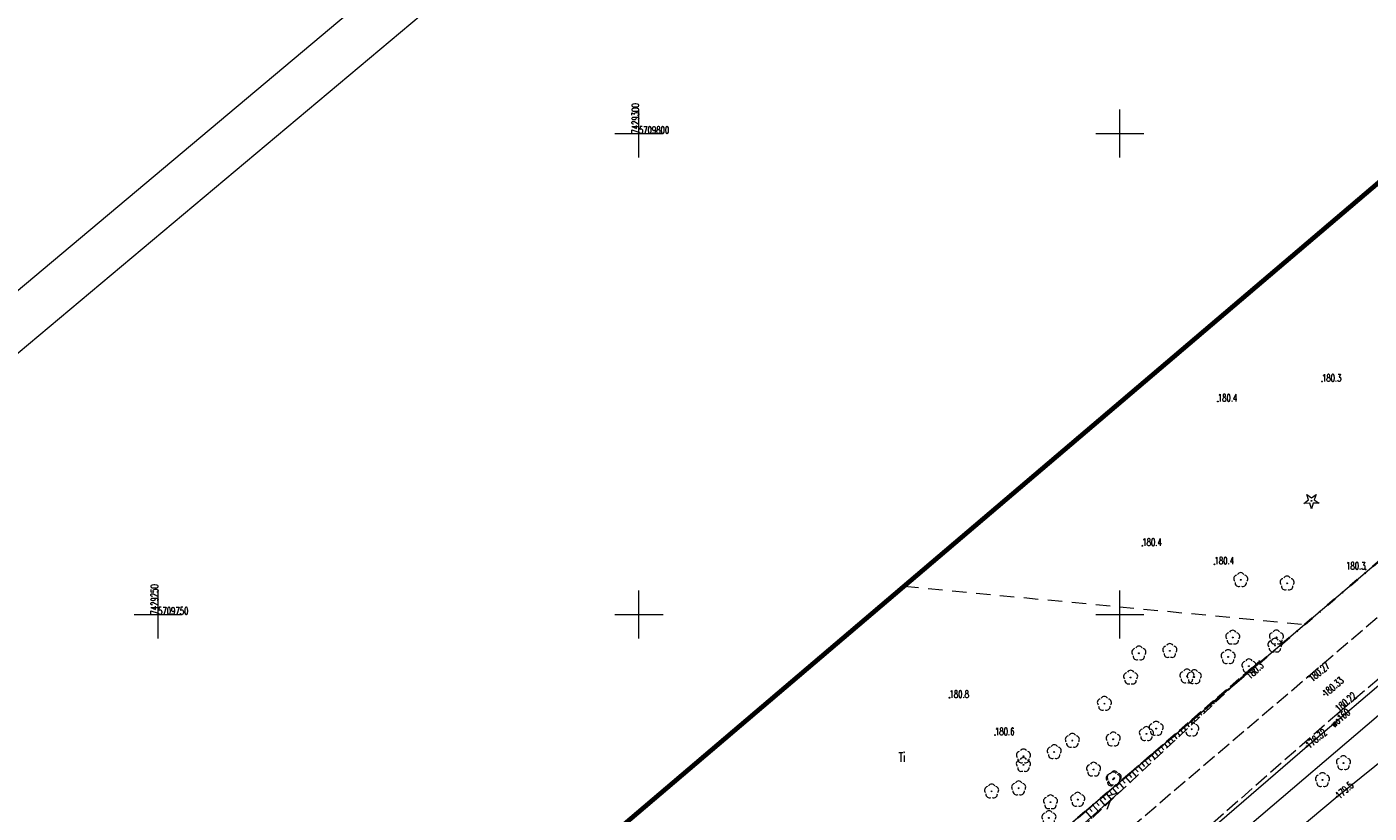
# Model space of a CAD drawing. Header units: metres. Extents: x 7429064 to 7429988, y 5709479 to 5710302.
# Tile 10 of 37: x 7429236 to 7429376, y 5709729 to 5709811. Entities that reach past the tile are written whole.
import ezdxf
from ezdxf.enums import TextEntityAlignment as Align

# ---------------------------------------------------------------- set-up
doc = ezdxf.new("R2010")
doc.units = ezdxf.units.M
doc.header["$MEASUREMENT"] = 0
for name, pattern in [('1', [0]), ('12', [3, 1, -1, 0, -1]), ('3_1', [0]), ('3_BUBZ02', [1.75, 1.25, -0.5]), ('3_BUBZ02G', [1.75, 1.25, -0.5]), ('3_KTJZ01', [2, 1.5, -0.5]), ('4', [2.5, 1.5, -1]), ('4_1', [0]), ('4_BUBZ02', [1.75, 1.25, -0.5]), ('4_BUBZ02G', [1.75, 1.25, -0.5]), ('7_1', [0]), ('7_SUPT_01', [0]), ('7_SUPW_01', [0])]:
    doc.linetypes.add(name, pattern=pattern)
doc.layers.get('0').update_dxf_attribs({"color": 250, "linetype": 'CONTINUOUS', "lineweight": 100})
for name, color, linetype, lineweight in [('arkusz', 250, 'CONTINUOUS', 18), ('BUBZ_L_1', 7, '3_BUBZ02', 18), ('BUBZ_L_1_a', 7, '4_BUBZ02', 18), ('DZIALKA_L_0', 96, '1', 18), ('GMINA_L_0', 7, '12', 35), ('KRZYZE_L_0', 7, '1', 18), ('KRZYZE_T_0', 7, 'CONTINUOUS', 18), ('KTJZ_L_0', 7, '3_KTJZ01', 18), ('OBOP_T_0_a', 96, 'CONTINUOUS', 18), ('OBOP_T_1', 96, 'CONTINUOUS', 18), ('OBOP_T_1_a', 96, 'CONTINUOUS', 18), ('RTPW_T_0_a', 7, 'CONTINUOUS', 15), ('RTPW_T_1', 7, 'CONTINUOUS', 15), ('SUPT_L_0', 30, '7_SUPT_01', 18), ('SUPW_E_T_0', 5, 'CONTINUOUS', 15), ('SUPW_L_0', 5, '7_SUPW_01', 18), ('SUTT_T_0', 30, 'CONTINUOUS', 18), ('SUTW_T_0', 5, 'CONTINUOUS', 18), ('UZYTKI_L_0', 96, '4', 18), ('UZYTKI_T_0', 96, 'CONTINUOUS', 18), ('zakres', 2, 'CONTINUOUS', 70)]:
    doc.layers.add(name, color=color, linetype=linetype, lineweight=lineweight)
doc.styles.get("Standard").update_dxf_attribs({"font": 'Simplex.SHX', "width": 0.75})

# ---------------------------------------------------------------- blocks, each defined once
blk = doc.blocks.new('3_OBOP02_01')
at = {"linetype": 'Continuous'}
blk.add_circle((0, 0), 0.045, dxfattribs=at)
for centre, start, end in [((-0.36, 0.12), 102.1445, 221.86), ((0, 0.38), 30.1401, 149.8599), ((0.36, 0.12), 318.14, 77.8555), ((-0.22, -0.3), 174.1482, 293.8542), ((0.22, -0.3), 246.1458, 5.8518)]:
    blk.add_arc(centre, 0.375, start, end, dxfattribs=at)
blk = doc.blocks.new('3_RTPW02')
at = {"linetype": 'Continuous'}
blk.add_circle((0, 0), 0.045, dxfattribs=at)
blk = doc.blocks.new('4_OBOP02_01')
at = {"linetype": 'Continuous'}
blk.add_circle((0, 0), 0.045, dxfattribs=at)
for centre, start, end in [((-0.36, 0.12), 102.1445, 221.86), ((0, 0.38), 30.1401, 149.8599), ((0.36, 0.12), 318.14, 77.8555), ((-0.22, -0.3), 174.1482, 293.8542), ((0.22, -0.3), 246.1458, 5.8518)]:
    blk.add_arc(centre, 0.375, start, end, dxfattribs=at)
blk = doc.blocks.new('4_OBOP01_01')
at = {"linetype": 'Continuous'}
for p, q in [((-0.78225, -0.26495), (-0.3012, 0.09375)), ((-0.3012, 0.09375), (-0.4937, 0.6621)), ((-0.4937, 0.6621), (-0.0039, 0.31545)), ((-0.0039, 0.31545), (0.4771, 0.67415)), ((0.4771, 0.67415), (0.2988, 0.1012)), ((0.2988, 0.1012), (0.7886, -0.24545)), ((-0.18225, -0.2575), (-0.78225, -0.26495)), ((0.01025, -0.82585), (-0.18225, -0.2575)), ((0.1886, -0.2529), (0.01025, -0.82585)), ((0.7886, -0.24545), (0.1886, -0.2529))]:
    blk.add_line(p, q, dxfattribs=at)
blk.add_circle((0, 0), 0.045, dxfattribs=at)
blk = doc.blocks.new('4_RTPW01')
at = {"linetype": 'Continuous'}
blk.add_circle((0, 0), 0.045, dxfattribs=at)
blk = doc.blocks.new('7_SUPS01_07')
at = {"linetype": 'Continuous'}
blk.add_circle((0, 0), 0.0625, dxfattribs=at)
blk = doc.blocks.new('7_SUPS01_08')
at = {"linetype": 'Continuous'}
blk.add_circle((0, 0), 0.0625, dxfattribs=at)

msp = doc.modelspace()

# ---------------------------------------------------------------- linework, layer by layer
at = {"layer": 'arkusz', "linetype": 'Continuous'}
for p, q in [((7429064.33, 5709640.14), (7429853.36, 5710302.21)), ((7429071.38, 5709639.53), (7429852.74, 5710295.17))]:
    msp.add_line(p, q, dxfattribs=at)
at = {"layer": 'BUBZ_L_1', "linetype": '3_BUBZ02'}
msp.add_line((7429362.15, 5709742.94), (7429344.41, 5709726.3), dxfattribs=at)
at = {"layer": 'BUBZ_L_1', "linetype": '3_BUBZ02G'}
for p, q in [((7429348.21, 5709731.08), (7429362.15, 5709742.94)), ((7429343.65, 5709727.14), (7429348.21, 5709731.08))]:
    msp.add_line(p, q, dxfattribs=at)
at = {"layer": 'BUBZ_L_1', "linetype": '3_1'}
for p, q in [((7429361.72, 5709742.57), (7429361.74, 5709742.55)), ((7429362.06, 5709742.86), (7429362.06, 5709742.86)), ((7429360.04, 5709741.14), (7429360.12, 5709741.04)), ((7429360.37, 5709741.43), (7429360.45, 5709741.34)), ((7429360.71, 5709741.71), (7429360.77, 5709741.64)), ((7429361.05, 5709742), (7429361.09, 5709741.95)), ((7429361.39, 5709742.29), (7429361.42, 5709742.25)), ((7429358.35, 5709739.7), (7429358.51, 5709739.52)), ((7429358.69, 5709739.99), (7429358.83, 5709739.82)), ((7429359.02, 5709740.28), (7429359.15, 5709740.13)), ((7429359.36, 5709740.56), (7429359.48, 5709740.43)), ((7429359.7, 5709740.85), (7429359.8, 5709740.73)), ((7429356.66, 5709738.27), (7429356.89, 5709738)), ((7429357, 5709738.56), (7429357.21, 5709738.31)), ((7429357.34, 5709738.84), (7429357.54, 5709738.61)), ((7429357.67, 5709739.13), (7429357.86, 5709738.91)), ((7429358.01, 5709739.42), (7429358.18, 5709739.22)), ((7429355.31, 5709737.12), (7429355.59, 5709736.79)), ((7429355.65, 5709737.41), (7429355.92, 5709737.09)), ((7429355.99, 5709737.69), (7429356.24, 5709737.4)), ((7429356.32, 5709737.98), (7429356.56, 5709737.7)), ((7429353.63, 5709735.68), (7429353.91, 5709735.35)), ((7429353.96, 5709735.97), (7429354.3, 5709735.58)), ((7429354.3, 5709736.26), (7429354.59, 5709735.92)), ((7429354.64, 5709736.55), (7429354.95, 5709736.18)), ((7429354.98, 5709736.83), (7429355.26, 5709736.5)), ((7429351.94, 5709734.25), (7429352.36, 5709733.76)), ((7429352.28, 5709734.54), (7429352.56, 5709734.2)), ((7429352.61, 5709734.82), (7429353.01, 5709734.36)), ((7429352.95, 5709735.11), (7429353.24, 5709734.77)), ((7429353.29, 5709735.4), (7429353.65, 5709734.97)), ((7429350.25, 5709732.81), (7429350.54, 5709732.48)), ((7429350.59, 5709733.1), (7429351.07, 5709732.54)), ((7429350.93, 5709733.39), (7429351.21, 5709733.05)), ((7429351.26, 5709733.68), (7429351.71, 5709733.15)), ((7429351.6, 5709733.96), (7429351.89, 5709733.63)), ((7429348.57, 5709731.38), (7429349.12, 5709730.72)), ((7429348.9, 5709731.67), (7429349.19, 5709731.33)), ((7429349.24, 5709731.95), (7429349.77, 5709731.33)), ((7429349.58, 5709732.24), (7429349.86, 5709731.9)), ((7429349.91, 5709732.53), (7429350.42, 5709731.93)), ((7429346.82, 5709729.87), (7429347.13, 5709729.51)), ((7429347.18, 5709730.19), (7429347.8, 5709729.48)), ((7429347.54, 5709730.5), (7429347.84, 5709730.15)), ((7429347.89, 5709730.8), (7429348.48, 5709730.11)), ((7429348.23, 5709731.09), (7429348.51, 5709730.75)), ((7429346.44, 5709729.55), (7429347.09, 5709728.81))]:
    msp.add_line(p, q, dxfattribs=at)
at = {"layer": 'BUBZ_L_1_a', "linetype": '4_BUBZ02G'}
msp.add_line((7429348.21, 5709731.08), (7429364.51, 5709745.15), dxfattribs=at)
at = {"layer": 'BUBZ_L_1_a', "linetype": '4_BUBZ02'}
for p in [(7429364.51, 5709745.15), (7429348.21, 5709731.08)]:
    msp.add_line(p, (7429362.15, 5709742.94), dxfattribs=at)
at = {"layer": 'BUBZ_L_1_a', "linetype": '4_1'}
for p, q in [((7429363.35, 5709744.15), (7429363.39, 5709744.1)), ((7429363.73, 5709744.47), (7429363.75, 5709744.44)), ((7429364.1, 5709744.8), (7429364.12, 5709744.78)), ((7429364.48, 5709745.13), (7429364.48, 5709745.13)), ((7429361.46, 5709742.51), (7429361.5, 5709742.46)), ((7429361.83, 5709742.84), (7429361.92, 5709742.74)), ((7429362.21, 5709743.17), (7429362.26, 5709743.12)), ((7429362.59, 5709743.49), (7429362.66, 5709743.41)), ((7429362.97, 5709743.82), (7429363.01, 5709743.77)), ((7429359.94, 5709741.21), (7429359.98, 5709741.16)), ((7429360.32, 5709741.53), (7429360.4, 5709741.44)), ((7429360.7, 5709741.86), (7429360.74, 5709741.81)), ((7429361.08, 5709742.19), (7429361.16, 5709742.09)), ((7429358.43, 5709739.9), (7429358.47, 5709739.85)), ((7429358.81, 5709740.23), (7429358.87, 5709740.15)), ((7429359.18, 5709740.55), (7429359.23, 5709740.5)), ((7429359.56, 5709740.88), (7429359.63, 5709740.8)), ((7429356.54, 5709738.26), (7429356.59, 5709738.2)), ((7429356.91, 5709738.59), (7429356.96, 5709738.54)), ((7429357.29, 5709738.92), (7429357.35, 5709738.85)), ((7429357.67, 5709739.25), (7429357.71, 5709739.19)), ((7429358.05, 5709739.57), (7429358.11, 5709739.5)), ((7429355.02, 5709736.96), (7429355.06, 5709736.91)), ((7429355.4, 5709737.28), (7429355.44, 5709737.23)), ((7429355.78, 5709737.61), (7429355.83, 5709737.56)), ((7429356.16, 5709737.94), (7429356.2, 5709737.89)), ((7429353.51, 5709735.65), (7429353.54, 5709735.61)), ((7429353.89, 5709735.98), (7429353.92, 5709735.94)), ((7429354.26, 5709736.3), (7429354.3, 5709736.26)), ((7429354.64, 5709736.63), (7429354.68, 5709736.58)), ((7429351.99, 5709734.34), (7429352.02, 5709734.32)), ((7429352.37, 5709734.67), (7429352.4, 5709734.64)), ((7429352.75, 5709735), (7429352.78, 5709734.96)), ((7429353.13, 5709735.32), (7429353.16, 5709735.29)), ((7429350.1, 5709732.71), (7429350.11, 5709732.7)), ((7429350.48, 5709733.04), (7429350.49, 5709733.02)), ((7429350.86, 5709733.36), (7429350.88, 5709733.34)), ((7429351.24, 5709733.69), (7429351.26, 5709733.67)), ((7429351.62, 5709734.02), (7429351.64, 5709733.99)), ((7429348.59, 5709731.4), (7429348.59, 5709731.4)), ((7429348.97, 5709731.73), (7429348.97, 5709731.72)), ((7429349.34, 5709732.06), (7429349.35, 5709732.05)), ((7429349.72, 5709732.38), (7429349.73, 5709732.37))]:
    msp.add_line(p, q, dxfattribs=at)
msp.add_point((7429348.21, 5709731.08), dxfattribs=at)
at = {"layer": 'DZIALKA_L_0', "linetype": '1'}
for p, q in [((7429435.86, 5709805.65), (7429307.84, 5709696.73)), ((7429408.88, 5709766.76), (7429315.02, 5709686.81))]:
    msp.add_line(p, q, dxfattribs=at)
at = {"layer": 'GMINA_L_0', "linetype": '12'}
msp.add_line((7429307.84, 5709696.73), (7429435.86, 5709805.65), dxfattribs=at)
at = {"layer": 'KRZYZE_L_0', "linetype": '1'}
for p, q in [((7429300, 5709797.5), (7429300, 5709802.5)), ((7429350, 5709797.5), (7429350, 5709802.5)), ((7429297.5, 5709800), (7429302.5, 5709800)), ((7429347.5, 5709800), (7429352.5, 5709800)), ((7429250, 5709747.5), (7429250, 5709752.5)), ((7429300, 5709747.5), (7429300, 5709752.5)), ((7429350, 5709747.5), (7429350, 5709752.5)), ((7429247.5, 5709750), (7429252.5, 5709750)), ((7429297.5, 5709750), (7429302.5, 5709750)), ((7429347.5, 5709750), (7429352.5, 5709750))]:
    msp.add_line(p, q, dxfattribs=at)
at = {"layer": 'KTJZ_L_0', "linetype": '3_KTJZ01'}
for p, q in [((7429369.53, 5709743.52), (7429392.27, 5709762.91)), ((7429395.23, 5709758.92), (7429372.8, 5709739.82)), ((7429346.53, 5709723.92), (7429369.53, 5709743.52)), ((7429372.8, 5709739.82), (7429350.04, 5709719.88))]:
    msp.add_line(p, q, dxfattribs=at)
at = {"layer": 'SUPT_L_0', "linetype": '7_SUPT_01'}
for p, q in [((7429372.6, 5709731.07), (7429404.46, 5709756.8)), ((7429346.36, 5709728.36), (7429350.09, 5709731.68)), ((7429348.75, 5709731.16), (7429349.83, 5709731.45)), ((7429332.7, 5709697.97), (7429372.6, 5709731.07)), ((7429348.67, 5709729.75), (7429349.08, 5709730.78))]:
    msp.add_line(p, q, dxfattribs=at)
at = {"layer": 'SUPW_L_0', "linetype": '7_SUPW_01'}
for p, q in [((7429369.46, 5709736.3), (7429593.18, 5709927.23)), ((7429329.75, 5709702.1), (7429369.46, 5709736.3))]:
    msp.add_line(p, q, dxfattribs=at)
at = {"layer": 'SUPW_L_0', "linetype": '7_1'}
for p, q in [((7429369.46, 5709736.3), (7429593.18, 5709927.23)), ((7429329.75, 5709702.1), (7429369.46, 5709736.3))]:
    msp.add_line(p, q, dxfattribs=at)
at = {"layer": 'UZYTKI_L_0', "linetype": '4'}
msp.add_line((7429327.58, 5709752.94), (7429369.24, 5709748.97), dxfattribs=at)
at = {"layer": 'zakres', "linetype": 'Continuous', "lineweight": 70, "flags": 128}
msp.add_lwpolyline([(7429292.23, 5709722.86), (7429640.8, 5710019.4)], dxfattribs=at)

# ---------------------------------------------------------------- block references
at = {"layer": 'OBOP_T_0_a'}
msp.add_blockref('4_OBOP01_01', (7429369.92, 5709761.82), dxfattribs=at)
at = {"layer": 'OBOP_T_1'}
for p in [(7429357.47, 5709738.07), (7429373.25, 5709734.56), (7429371.07, 5709732.8)]:
    msp.add_blockref('3_OBOP02_01', p, dxfattribs=at)
at = {"layer": 'OBOP_T_1_a'}
for p in [(7429362.57, 5709753.6), (7429367.39, 5709753.24), (7429361.74, 5709747.61), (7429366.28, 5709747.62), (7429351.98, 5709745.97), (7429355.2, 5709746.22), (7429366.13, 5709746.78), (7429361.26, 5709745.59), (7429363.42, 5709744.63), (7429351.12, 5709743.45), (7429356.98, 5709743.57), (7429357.74, 5709743.5), (7429348.39, 5709740.73), (7429352.76, 5709737.59), (7429353.78, 5709738.14), (7429345.06, 5709736.89), (7429349.31, 5709737.03), (7429339.98, 5709735.26), (7429343.18, 5709735.71), (7429339.97, 5709734.37), (7429347.27, 5709733.89), (7429339.48, 5709731.94), (7429349.31, 5709732.87), (7429349.42, 5709732.98), (7429336.67, 5709731.62), (7429345.62, 5709730.76), (7429342.79, 5709730.49), (7429342.63, 5709728.85)]:
    msp.add_blockref('4_OBOP02_01', p, dxfattribs=at)
at = {"layer": 'RTPW_T_0_a'}
for p in [(7429371.02, 5709774.22), (7429360.19, 5709772.15), (7429352.34, 5709757.15), (7429359.85, 5709755.22), (7429375.55, 5709754.68), (7429364.51, 5709745.15), (7429332.29, 5709741.35), (7429337.02, 5709737.47)]:
    msp.add_blockref('4_RTPW01', p, dxfattribs=at)
at = {"layer": 'RTPW_T_1'}
for p in [(7429369.53, 5709743.52), (7429371.23, 5709741.69), (7429372.8, 5709739.82)]:
    msp.add_blockref('3_RTPW02', p, dxfattribs=at)
at = {"layer": 'SUTT_T_0'}
msp.add_blockref('7_SUPS01_07', (7429372.6, 5709731.07), dxfattribs=at)
at = {"layer": 'SUTW_T_0'}
msp.add_blockref('7_SUPS01_08', (7429369.46, 5709736.3), dxfattribs=at)

# ---------------------------------------------------------------- texts
at = {"layer": 'KRZYZE_T_0', "width": 0.7}
for s, p in [('7429300', (7429300, 5709800)), ('7429250', (7429250, 5709750))]:
    msp.add_text(s, height=0.75, rotation=90, dxfattribs=at).set_placement(p)
for s, p in [('5709800', (7429300, 5709800)), ('5709750', (7429250, 5709750))]:
    msp.add_text(s, height=0.75, dxfattribs=at).set_placement(p)
at = {"layer": 'RTPW_T_0_a', "width": 0.7}
for s, p in [('180.3', (7429371.02, 5709774.22)), ('180.4', (7429360.19, 5709772.15)), ('180.4', (7429352.34, 5709757.15)), ('180.4', (7429359.85, 5709755.22)), ('180.8', (7429332.29, 5709741.35))]:
    msp.add_text(s, height=0.75, dxfattribs=at).set_placement(p)
msp.add_text('180.3', height=0.75, dxfattribs=at).set_placement((7429375.55, 5709754.68), align=Align.RIGHT)
msp.add_text('180.3', height=0.75, rotation=43.1619, dxfattribs=at).set_placement((7429364.51, 5709745.15), align=Align.TOP_RIGHT)
msp.add_text('180.6', height=0.75, rotation=0.0152, dxfattribs=at).set_placement((7429337.02, 5709737.47))
at = {"layer": 'RTPW_T_1', "width": 0.7}
msp.add_text('180.27', height=0.75, rotation=40.4536, dxfattribs=at).set_placement((7429369.53, 5709743.52), align=Align.TOP_LEFT)
msp.add_text('180.33', height=0.75, rotation=40.5899, dxfattribs=at).set_placement((7429371.23, 5709741.69), align=Align.MIDDLE_LEFT)
msp.add_text('180.22', height=0.75, rotation=40.4157, dxfattribs=at).set_placement((7429372.8, 5709739.82))
at = {"layer": 'SUPW_E_T_0', "width": 0.7}
msp.add_text('wo160', height=0.75, rotation=40.4785, dxfattribs=at).set_placement((7429372.92, 5709739.25), align=Align.MIDDLE)
at = {"layer": 'SUTT_T_0', "width": 0.7}
msp.add_text('179.5', height=0.75, rotation=41.481, dxfattribs=at).set_placement((7429372.6, 5709731.07), align=Align.MIDDLE_LEFT)
at = {"layer": 'SUTW_T_0', "width": 0.7}
msp.add_text('178.32', height=0.75, rotation=40.0389, dxfattribs=at).set_placement((7429369.46, 5709736.3), align=Align.MIDDLE_LEFT)
at = {"layer": 'UZYTKI_T_0', "width": 0.7}
msp.add_text('Ti', height=1, dxfattribs=at).set_placement((7429326.98, 5709735.67), align=Align.TOP_LEFT)

doc.saveas('drawing.dxf')
